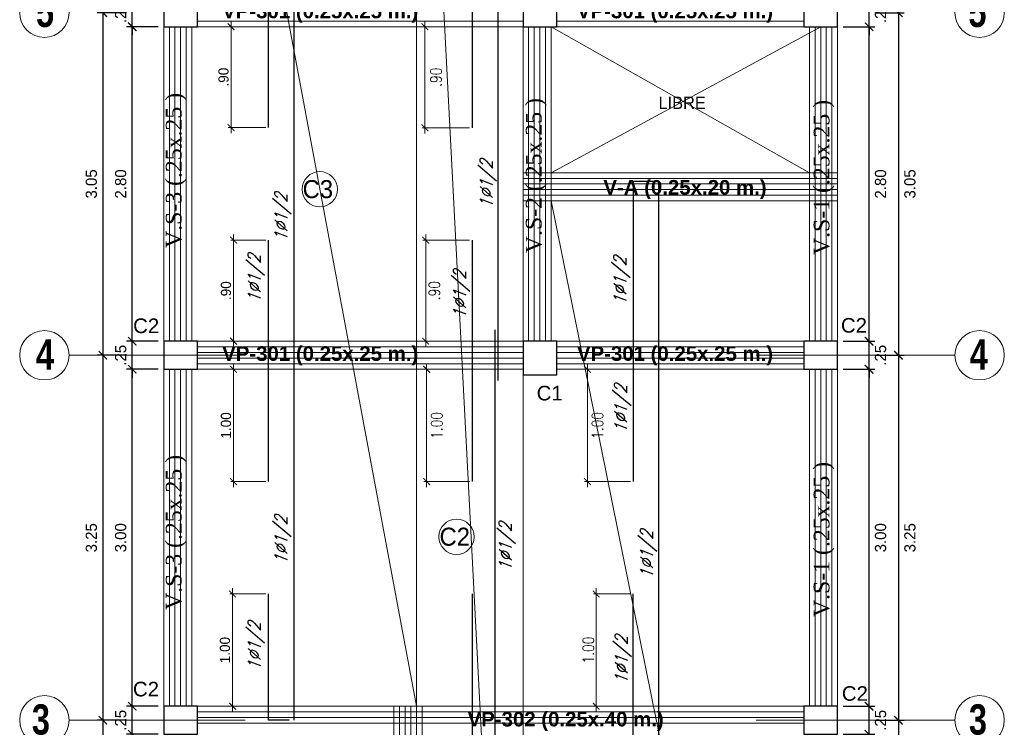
# Model space of a CAD drawing. Header units: metres. Extents: x -11 to 490, y -19 to 215.
# Tile 59 of 73: x 112.16 to 120.93, y 6.66 to 12.96. Entities that reach past the tile are written whole.
import ezdxf
from ezdxf.enums import TextEntityAlignment as Align

# ---------------------------------------------------------------- set-up
doc = ezdxf.new("R2010")
doc.units = ezdxf.units.M
for name, color, linetype, lineweight in [('COLUMNAS', 5, 'Continuous', 80), ('COTAS', 9, 'Continuous', 13), ('EJES', 251, 'Continuous', 20), ('LAYER2', 1, 'Continuous', 20)]:
    doc.layers.add(name, color=color, linetype=linetype, lineweight=lineweight)
doc.layers.add('FIERRO', color=5, linetype='Continuous')
doc.layers.add('VIGAS', color=2, linetype='Continuous')
doc.layers.add('PLUMA 0.8', color=7, linetype='Continuous', lineweight=80, true_color=0x2e2e2e)
doc.layers.add('VIGAS DE CIMENTACION', color=6, linetype='Continuous', lineweight=30, true_color=0xff00ff)
doc.styles.add('ARIAL', font='arial.ttf', dxfattribs={"width": 0.95})
doc.styles.add('ARIALNEG', font='arialbd.ttf')
doc.styles.add('DUTCHBI', font='dutchbi.ttf')
doc.styles.add('joe1', font='impact.ttf')
doc.styles.add('STYLE5', font='romans.shx', dxfattribs={"width": 0.8})
doc.styles.add('TEXTOCENT', font='GOTHIC.TTF')
doc.styles.add('ZOILA', font='arial.ttf', dxfattribs={"oblique": 0.01})
doc.dimstyles.new('PLANTA50', dxfattribs={"dimscale": 0.5, "dimtxt": 0.2, "dimasz": 0.15, "dimexe": 0.1, "dimexo": 0.1, "dimgap": 0.1, "dimtad": 2, "dimzin": 7, "dimdsep": 46, "dimtxsty": 'TEXTOCENT', "dimblk": 'ARCHTICK', "dimcen": 0.2, "dimdle": 0.1, "dimclrd": 8, "dimclre": 8, "dimclrt": 256, "dimaunit": 1, "dimadec": 0, "dimazin": 0, "dimtfac": 1, "dimtix": 1, "dimtmove": 2, "dimatfit": 3, "dimldrblk": 'ARCHTICK', "dimfxl": 1, "dimtolj": 1, "dimtzin": 0, "dimarcsym": 0})

# ---------------------------------------------------------------- blocks, each defined once
blk = doc.blocks.new('_ARCHTICK')
at = {"color": 0, "linetype": 'ByBlock', "const_width": 0.15}
blk.add_lwpolyline([(-0.5, -0.5), (0.5, 0.5)], dxfattribs=at)
blk = doc.blocks.new('*D513')
at = {"layer": 'COTAS', "color": 8, "lineweight": -2, "transparency": 16777216}
for p, q in [((119.4942, 9.8453), (119.775, 9.8453)), ((119.725, 6.7953), (119.725, 9.8953)), ((119.4942, 6.8453), (119.775, 6.8453))]:
    blk.add_line(p, q, dxfattribs=at)
at = {"layer": 'Defpoints', "color": 0, "lineweight": 5, "transparency": 16777216}
for p in [(119.4442, 9.8453), (119.725, 9.8453), (119.4442, 6.8453)]:
    blk.add_point(p, dxfattribs=at)
at = {"layer": 'COTAS', "color": 8, "lineweight": -2, "transparency": 16777216, "xscale": 0.075, "yscale": 0.075, "zscale": 0.075}
for p, rotation in [((119.725, 9.8453), 90), ((119.725, 6.8453), 270)]:
    blk.add_blockref('_ARCHTICK', p, dxfattribs=dict(at, rotation=rotation))
at = {"layer": 'COTAS', "transparency": 16777216, "insert": (119.8275, 8.3453), "char_height": 0.1, "attachment_point": 5, "rotation": 90, "style": 'TEXTOCENT'}
blk.add_mtext('\\A1;3.00', dxfattribs=at)
blk = doc.blocks.new('*D514')
at = {"layer": 'COTAS', "color": 8, "lineweight": -2, "transparency": 16777216}
for p, q in [((119.4942, 10.0953), (119.775, 10.0953)), ((119.725, 10.0953), (119.725, 10.1703)), ((119.725, 9.8453), (119.725, 10.0953)), ((119.4942, 9.8453), (119.775, 9.8453)), ((119.725, 9.8453), (119.725, 9.7703))]:
    blk.add_line(p, q, dxfattribs=at)
at = {"layer": 'Defpoints', "color": 0, "lineweight": 5, "transparency": 16777216}
for p in [(119.4442, 10.0953), (119.725, 10.0953), (119.4442, 9.8453)]:
    blk.add_point(p, dxfattribs=at)
at = {"layer": 'COTAS', "color": 8, "lineweight": -2, "transparency": 16777216, "xscale": 0.075, "yscale": 0.075, "zscale": 0.075}
for p, rotation in [((119.725, 10.0953), 270), ((119.725, 9.8453), 90)]:
    blk.add_blockref('_ARCHTICK', p, dxfattribs=dict(at, rotation=rotation))
at = {"layer": 'COTAS', "transparency": 16777216, "insert": (119.8275, 9.9703), "char_height": 0.1, "attachment_point": 5, "rotation": 90, "style": 'TEXTOCENT'}
blk.add_mtext('\\A1;.25', dxfattribs=at)
blk = doc.blocks.new('*D515')
at = {"layer": 'COTAS', "color": 8, "lineweight": -2, "transparency": 16777216}
for p, q in [((119.4942, 12.8953), (119.775, 12.8953)), ((119.725, 10.0453), (119.725, 12.9453)), ((119.4942, 10.0953), (119.775, 10.0953))]:
    blk.add_line(p, q, dxfattribs=at)
at = {"layer": 'Defpoints', "color": 0, "lineweight": 5, "transparency": 16777216}
for p in [(119.4442, 12.8953), (119.725, 12.8953), (119.4442, 10.0953)]:
    blk.add_point(p, dxfattribs=at)
at = {"layer": 'COTAS', "color": 8, "lineweight": -2, "transparency": 16777216, "xscale": 0.075, "yscale": 0.075, "zscale": 0.075}
for p, rotation in [((119.725, 12.8953), 90), ((119.725, 10.0953), 270)]:
    blk.add_blockref('_ARCHTICK', p, dxfattribs=dict(at, rotation=rotation))
at = {"layer": 'COTAS', "transparency": 16777216, "insert": (119.8275, 11.4953), "char_height": 0.1, "attachment_point": 5, "rotation": 90, "style": 'TEXTOCENT'}
blk.add_mtext('\\A1;2.80', dxfattribs=at)
blk = doc.blocks.new('*D516')
at = {"layer": 'COTAS', "color": 8, "lineweight": -2, "transparency": 16777216}
for p, q in [((119.725, 13.1453), (119.725, 13.2203)), ((119.4942, 13.1453), (119.775, 13.1453)), ((119.725, 12.8953), (119.725, 13.1453)), ((119.4942, 12.8953), (119.775, 12.8953)), ((119.725, 12.8953), (119.725, 12.8203))]:
    blk.add_line(p, q, dxfattribs=at)
at = {"layer": 'Defpoints', "color": 0, "lineweight": 5, "transparency": 16777216}
for p in [(119.4442, 13.1453), (119.725, 13.1453), (119.4442, 12.8953)]:
    blk.add_point(p, dxfattribs=at)
at = {"layer": 'COTAS', "color": 8, "lineweight": -2, "transparency": 16777216, "xscale": 0.075, "yscale": 0.075, "zscale": 0.075}
for p, rotation in [((119.725, 13.1453), 270), ((119.725, 12.8953), 90)]:
    blk.add_blockref('_ARCHTICK', p, dxfattribs=dict(at, rotation=rotation))
at = {"layer": 'COTAS', "transparency": 16777216, "insert": (119.8275, 13.0203), "char_height": 0.1, "attachment_point": 5, "rotation": 90, "style": 'TEXTOCENT'}
blk.add_mtext('\\A1;.25', dxfattribs=at)
blk = doc.blocks.new('*D522')
at = {"layer": 'COTAS', "color": 8, "lineweight": -2, "transparency": 16777216}
for p, q in [((119.9864, 6.7703), (119.9864, 3.8703)), ((119.775, 6.7203), (120.0364, 6.7203)), ((119.775, 3.9203), (120.0364, 3.9203))]:
    blk.add_line(p, q, dxfattribs=at)
at = {"layer": 'Defpoints', "color": 0, "lineweight": 5, "transparency": 16777216}
for p in [(119.725, 6.7203), (119.725, 3.9203), (119.9864, 3.9203)]:
    blk.add_point(p, dxfattribs=at)
at = {"layer": 'COTAS', "color": 8, "lineweight": -2, "transparency": 16777216, "xscale": 0.075, "yscale": 0.075, "zscale": 0.075}
for p, rotation in [((119.9864, 6.7203), 90), ((119.9864, 3.9203), 270)]:
    blk.add_blockref('_ARCHTICK', p, dxfattribs=dict(at, rotation=rotation))
at = {"layer": 'COTAS', "transparency": 16777216, "insert": (120.0889, 5.3203), "char_height": 0.1, "attachment_point": 5, "rotation": 90, "style": 'TEXTOCENT'}
blk.add_mtext('\\A1;2.80', dxfattribs=at)
blk = doc.blocks.new('*D523')
at = {"layer": 'COTAS', "color": 8, "lineweight": -2, "transparency": 16777216}
for p, q in [((119.9864, 13.0703), (119.9864, 9.9203)), ((119.775, 13.0203), (120.0364, 13.0203)), ((119.775, 9.9703), (120.0364, 9.9703))]:
    blk.add_line(p, q, dxfattribs=at)
at = {"layer": 'Defpoints', "color": 0, "lineweight": 5, "transparency": 16777216}
for p in [(119.725, 13.0203), (119.725, 9.9703), (119.9864, 9.9703)]:
    blk.add_point(p, dxfattribs=at)
at = {"layer": 'COTAS', "color": 8, "lineweight": -2, "transparency": 16777216, "xscale": 0.075, "yscale": 0.075, "zscale": 0.075}
for p, rotation in [((119.9864, 13.0203), 90), ((119.9864, 9.9703), 270)]:
    blk.add_blockref('_ARCHTICK', p, dxfattribs=dict(at, rotation=rotation))
at = {"layer": 'COTAS', "transparency": 16777216, "insert": (120.0889, 11.4953), "char_height": 0.1, "attachment_point": 5, "rotation": 90, "style": 'TEXTOCENT'}
blk.add_mtext('\\A1;3.05', dxfattribs=at)
blk = doc.blocks.new('*D527')
at = {"layer": 'COTAS', "color": 8, "lineweight": -2, "transparency": 16777216}
for p, q in [((119.4942, 6.8453), (119.775, 6.8453)), ((119.725, 6.8453), (119.725, 6.9203)), ((119.725, 6.5953), (119.725, 6.8453)), ((119.4942, 6.5953), (119.775, 6.5953)), ((119.725, 6.5953), (119.725, 6.5203))]:
    blk.add_line(p, q, dxfattribs=at)
at = {"layer": 'Defpoints', "color": 0, "lineweight": 5, "transparency": 16777216}
for p in [(119.4442, 6.8453), (119.725, 6.8453), (119.4442, 6.5953)]:
    blk.add_point(p, dxfattribs=at)
at = {"layer": 'COTAS', "color": 8, "lineweight": -2, "transparency": 16777216, "xscale": 0.075, "yscale": 0.075, "zscale": 0.075}
for p, rotation in [((119.725, 6.8453), 270), ((119.725, 6.5953), 90)]:
    blk.add_blockref('_ARCHTICK', p, dxfattribs=dict(at, rotation=rotation))
at = {"layer": 'COTAS', "transparency": 16777216, "insert": (119.8275, 6.7203), "char_height": 0.1, "attachment_point": 5, "rotation": 90, "style": 'TEXTOCENT'}
blk.add_mtext('\\A1;.25', dxfattribs=at)
blk = doc.blocks.new('*D533')
at = {"layer": 'COTAS', "color": 8, "lineweight": -2, "transparency": 16777216}
for p, q in [((113.3942, 9.8453), (113.1135, 9.8453)), ((113.1635, 6.7953), (113.1635, 9.8953)), ((113.3942, 6.8453), (113.1135, 6.8453))]:
    blk.add_line(p, q, dxfattribs=at)
at = {"layer": 'Defpoints', "color": 0, "lineweight": 5, "transparency": 16777216}
for p in [(113.1635, 9.8453), (113.4442, 9.8453), (113.4442, 6.8453)]:
    blk.add_point(p, dxfattribs=at)
at = {"layer": 'COTAS', "color": 8, "lineweight": -2, "transparency": 16777216, "xscale": 0.075, "yscale": 0.075, "zscale": 0.075}
for p, rotation in [((113.1635, 9.8453), 90), ((113.1635, 6.8453), 270)]:
    blk.add_blockref('_ARCHTICK', p, dxfattribs=dict(at, rotation=rotation))
at = {"layer": 'COTAS', "transparency": 16777216, "insert": (113.0609, 8.3453), "char_height": 0.1, "attachment_point": 5, "rotation": 90, "style": 'TEXTOCENT'}
blk.add_mtext('\\A1;3.00', dxfattribs=at)
blk = doc.blocks.new('*D534')
at = {"layer": 'COTAS', "color": 8, "lineweight": -2, "transparency": 16777216}
for p, q in [((113.3942, 10.0953), (113.1135, 10.0953)), ((113.1635, 10.0953), (113.1635, 10.1703)), ((113.1635, 9.8453), (113.1635, 10.0953)), ((113.3942, 9.8453), (113.1135, 9.8453)), ((113.1635, 9.8453), (113.1635, 9.7703))]:
    blk.add_line(p, q, dxfattribs=at)
at = {"layer": 'Defpoints', "color": 0, "lineweight": 5, "transparency": 16777216}
for p in [(113.1635, 10.0953), (113.4442, 10.0953), (113.4442, 9.8453)]:
    blk.add_point(p, dxfattribs=at)
at = {"layer": 'COTAS', "color": 8, "lineweight": -2, "transparency": 16777216, "xscale": 0.075, "yscale": 0.075, "zscale": 0.075}
for p, rotation in [((113.1635, 10.0953), 270), ((113.1635, 9.8453), 90)]:
    blk.add_blockref('_ARCHTICK', p, dxfattribs=dict(at, rotation=rotation))
at = {"layer": 'COTAS', "transparency": 16777216, "insert": (113.0609, 9.9703), "char_height": 0.1, "attachment_point": 5, "rotation": 90, "style": 'TEXTOCENT'}
blk.add_mtext('\\A1;.25', dxfattribs=at)
blk = doc.blocks.new('*D535')
at = {"layer": 'COTAS', "color": 8, "lineweight": -2, "transparency": 16777216}
for p, q in [((113.3942, 12.8953), (113.1135, 12.8953)), ((113.1635, 10.0453), (113.1635, 12.9453)), ((113.3942, 10.0953), (113.1135, 10.0953))]:
    blk.add_line(p, q, dxfattribs=at)
at = {"layer": 'Defpoints', "color": 0, "lineweight": 5, "transparency": 16777216}
for p in [(113.1635, 12.8953), (113.4442, 12.8953), (113.4442, 10.0953)]:
    blk.add_point(p, dxfattribs=at)
at = {"layer": 'COTAS', "color": 8, "lineweight": -2, "transparency": 16777216, "xscale": 0.075, "yscale": 0.075, "zscale": 0.075}
for p, rotation in [((113.1635, 12.8953), 90), ((113.1635, 10.0953), 270)]:
    blk.add_blockref('_ARCHTICK', p, dxfattribs=dict(at, rotation=rotation))
at = {"layer": 'COTAS', "transparency": 16777216, "insert": (113.0609, 11.4953), "char_height": 0.1, "attachment_point": 5, "rotation": 90, "style": 'TEXTOCENT'}
blk.add_mtext('\\A1;2.80', dxfattribs=at)
blk = doc.blocks.new('*D536')
at = {"layer": 'COTAS', "color": 8, "lineweight": -2, "transparency": 16777216}
for p, q in [((113.1635, 13.1453), (113.1635, 13.2203)), ((113.3942, 13.1453), (113.1135, 13.1453)), ((113.1635, 12.8953), (113.1635, 13.1453)), ((113.3942, 12.8953), (113.1135, 12.8953)), ((113.1635, 12.8953), (113.1635, 12.8203))]:
    blk.add_line(p, q, dxfattribs=at)
at = {"layer": 'Defpoints', "color": 0, "lineweight": 5, "transparency": 16777216}
for p in [(113.1635, 13.1453), (113.4442, 13.1453), (113.4442, 12.8953)]:
    blk.add_point(p, dxfattribs=at)
at = {"layer": 'COTAS', "color": 8, "lineweight": -2, "transparency": 16777216, "xscale": 0.075, "yscale": 0.075, "zscale": 0.075}
for p, rotation in [((113.1635, 13.1453), 270), ((113.1635, 12.8953), 90)]:
    blk.add_blockref('_ARCHTICK', p, dxfattribs=dict(at, rotation=rotation))
at = {"layer": 'COTAS', "transparency": 16777216, "insert": (113.0609, 13.0203), "char_height": 0.1, "attachment_point": 5, "rotation": 90, "style": 'TEXTOCENT'}
blk.add_mtext('\\A1;.25', dxfattribs=at)
blk = doc.blocks.new('*D541')
at = {"layer": 'COTAS', "color": 8, "lineweight": -2, "transparency": 16777216}
for p, q in [((112.9021, 6.7703), (112.9021, 3.8703)), ((113.1135, 6.7203), (112.8521, 6.7203)), ((113.1135, 3.9203), (112.8521, 3.9203))]:
    blk.add_line(p, q, dxfattribs=at)
at = {"layer": 'Defpoints', "color": 0, "lineweight": 5, "transparency": 16777216}
for p in [(113.1635, 6.7203), (112.9021, 3.9203), (113.1635, 3.9203)]:
    blk.add_point(p, dxfattribs=at)
at = {"layer": 'COTAS', "color": 8, "lineweight": -2, "transparency": 16777216, "xscale": 0.075, "yscale": 0.075, "zscale": 0.075}
for p, rotation in [((112.9021, 6.7203), 90), ((112.9021, 3.9203), 270)]:
    blk.add_blockref('_ARCHTICK', p, dxfattribs=dict(at, rotation=rotation))
at = {"layer": 'COTAS', "transparency": 16777216, "insert": (112.7996, 5.3203), "char_height": 0.1, "attachment_point": 5, "rotation": 90, "style": 'TEXTOCENT'}
blk.add_mtext('\\A1;2.80', dxfattribs=at)
blk = doc.blocks.new('*D542')
at = {"layer": 'COTAS', "color": 8, "lineweight": -2, "transparency": 16777216}
for p, q in [((112.9021, 13.0703), (112.9021, 9.9203)), ((113.1135, 13.0203), (112.8521, 13.0203)), ((113.1135, 9.9703), (112.8521, 9.9703))]:
    blk.add_line(p, q, dxfattribs=at)
at = {"layer": 'Defpoints', "color": 0, "lineweight": 5, "transparency": 16777216}
for p in [(113.1635, 13.0203), (112.9021, 9.9703), (113.1635, 9.9703)]:
    blk.add_point(p, dxfattribs=at)
at = {"layer": 'COTAS', "color": 8, "lineweight": -2, "transparency": 16777216, "xscale": 0.075, "yscale": 0.075, "zscale": 0.075}
for p, rotation in [((112.9021, 13.0203), 90), ((112.9021, 9.9703), 270)]:
    blk.add_blockref('_ARCHTICK', p, dxfattribs=dict(at, rotation=rotation))
at = {"layer": 'COTAS', "transparency": 16777216, "insert": (112.7996, 11.4953), "char_height": 0.1, "attachment_point": 5, "rotation": 90, "style": 'TEXTOCENT'}
blk.add_mtext('\\A1;3.05', dxfattribs=at)
blk = doc.blocks.new('*D546')
at = {"layer": 'COTAS', "color": 8, "lineweight": -2, "transparency": 16777216}
for p, q in [((113.3942, 6.8453), (113.1135, 6.8453)), ((113.1635, 6.8453), (113.1635, 6.9203)), ((113.1635, 6.5953), (113.1635, 6.8453)), ((113.3942, 6.5953), (113.1135, 6.5953)), ((113.1635, 6.5953), (113.1635, 6.5203))]:
    blk.add_line(p, q, dxfattribs=at)
at = {"layer": 'Defpoints', "color": 0, "lineweight": 5, "transparency": 16777216}
for p in [(113.1635, 6.8453), (113.4442, 6.8453), (113.4442, 6.5953)]:
    blk.add_point(p, dxfattribs=at)
at = {"layer": 'COTAS', "color": 8, "lineweight": -2, "transparency": 16777216, "xscale": 0.075, "yscale": 0.075, "zscale": 0.075}
for p, rotation in [((113.1635, 6.8453), 270), ((113.1635, 6.5953), 90)]:
    blk.add_blockref('_ARCHTICK', p, dxfattribs=dict(at, rotation=rotation))
at = {"layer": 'COTAS', "transparency": 16777216, "insert": (113.0609, 6.7203), "char_height": 0.1, "attachment_point": 5, "rotation": 90, "style": 'TEXTOCENT'}
blk.add_mtext('\\A1;.25', dxfattribs=at)
blk = doc.blocks.new('*D547')
at = {"layer": 'COTAS', "color": 8, "lineweight": -2, "transparency": 16777216}
for p, q in [((119.9864, 10.0203), (119.9864, 6.6703)), ((119.775, 9.9703), (120.0364, 9.9703)), ((119.775, 6.7203), (120.0364, 6.7203))]:
    blk.add_line(p, q, dxfattribs=at)
at = {"layer": 'Defpoints', "color": 0, "lineweight": 5, "transparency": 16777216}
for p in [(119.725, 9.9703), (119.725, 6.7203), (119.9864, 6.7203)]:
    blk.add_point(p, dxfattribs=at)
at = {"layer": 'COTAS', "color": 8, "lineweight": -2, "transparency": 16777216, "xscale": 0.075, "yscale": 0.075, "zscale": 0.075}
for p, rotation in [((119.9864, 9.9703), 90), ((119.9864, 6.7203), 270)]:
    blk.add_blockref('_ARCHTICK', p, dxfattribs=dict(at, rotation=rotation))
at = {"layer": 'COTAS', "transparency": 16777216, "insert": (120.0889, 8.3453), "char_height": 0.1, "attachment_point": 5, "rotation": 90, "style": 'TEXTOCENT'}
blk.add_mtext('\\A1;3.25', dxfattribs=at)
blk = doc.blocks.new('*D548')
at = {"layer": 'COTAS', "color": 8, "lineweight": -2, "transparency": 16777216}
for p, q in [((112.9021, 10.0203), (112.9021, 6.6703)), ((113.1135, 9.9703), (112.8521, 9.9703)), ((113.1135, 6.7203), (112.8521, 6.7203))]:
    blk.add_line(p, q, dxfattribs=at)
at = {"layer": 'Defpoints', "color": 0, "lineweight": 5, "transparency": 16777216}
for p in [(113.1635, 9.9703), (112.9021, 6.7203), (113.1635, 6.7203)]:
    blk.add_point(p, dxfattribs=at)
at = {"layer": 'COTAS', "color": 8, "lineweight": -2, "transparency": 16777216, "xscale": 0.075, "yscale": 0.075, "zscale": 0.075}
for p, rotation in [((112.9021, 9.9703), 90), ((112.9021, 6.7203), 270)]:
    blk.add_blockref('_ARCHTICK', p, dxfattribs=dict(at, rotation=rotation))
at = {"layer": 'COTAS', "transparency": 16777216, "insert": (112.7996, 8.3453), "char_height": 0.1, "attachment_point": 5, "rotation": 90, "style": 'TEXTOCENT'}
blk.add_mtext('\\A1;3.25', dxfattribs=at)
blk = doc.blocks.new('*D756')
at = {"layer": 'Defpoints', "color": 0, "lineweight": 5, "transparency": 16777216}
for p in [(117.6246, 7.8453), (117.295, 6.8453), (117.6246, 6.8453)]:
    blk.add_point(p, dxfattribs=at)
at = {"layer": 'FIERRO', "color": 152, "linetype": 'Continuous', "lineweight": 5, "transparency": 16777216}
for p, q in [((117.295, 7.8953), (117.295, 6.7953)), ((117.5996, 7.8453), (117.27, 7.8453)), ((117.5996, 6.8453), (117.27, 6.8453))]:
    blk.add_line(p, q, dxfattribs=at)
at = {"layer": 'FIERRO', "color": 152, "lineweight": 5, "transparency": 16777216, "xscale": 0.06, "yscale": 0.06, "zscale": 0.06}
for p, rotation in [((117.295, 7.8453), 90), ((117.295, 6.8453), 270)]:
    blk.add_blockref('_ARCHTICK', p, dxfattribs=dict(at, rotation=rotation))
at = {"layer": 'FIERRO', "color": 2, "transparency": 16777216, "insert": (117.225, 7.3453), "char_height": 0.1, "attachment_point": 5, "rotation": 90, "style": 'STYLE5'}
blk.add_mtext('\\A1;1.00', dxfattribs=at)
blk = doc.blocks.new('*D752')
at = {"layer": 'Defpoints', "color": 0, "lineweight": 5, "transparency": 16777216}
for p in [(117.2166, 9.8453), (117.7138, 9.8453), (117.6246, 8.8453)]:
    blk.add_point(p, dxfattribs=at)
at = {"layer": 'FIERRO', "color": 152, "linetype": 'Continuous', "lineweight": 5, "transparency": 16777216}
for p, q in [((117.6888, 9.8453), (117.1916, 9.8453)), ((117.2166, 8.7953), (117.2166, 9.8953)), ((117.5996, 8.8453), (117.1916, 8.8453))]:
    blk.add_line(p, q, dxfattribs=at)
at = {"layer": 'FIERRO', "color": 152, "lineweight": 5, "transparency": 16777216, "xscale": 0.06, "yscale": 0.06, "zscale": 0.06}
for p, rotation in [((117.2166, 9.8453), 90), ((117.2166, 8.8453), 270)]:
    blk.add_blockref('_ARCHTICK', p, dxfattribs=dict(at, rotation=rotation))
at = {"layer": 'FIERRO', "color": 2, "transparency": 16777216, "insert": (117.3067, 9.3453), "char_height": 0.1, "attachment_point": 5, "rotation": 90, "style": 'STYLE5'}
blk.add_mtext('\\A1;1.00', dxfattribs=at)
blk = doc.blocks.new('*D763')
at = {"layer": 'Defpoints', "color": 0, "lineweight": 5, "transparency": 16777216}
for p in [(116.2825, 12.8953), (115.7693, 11.9953), (116.1933, 11.9953)]:
    blk.add_point(p, dxfattribs=at)
at = {"layer": 'FIERRO', "color": 152, "linetype": 'Continuous', "lineweight": 5, "transparency": 16777216}
for p, q in [((116.2575, 12.8953), (115.7443, 12.8953)), ((115.7693, 12.9453), (115.7693, 11.9453)), ((116.1683, 11.9953), (115.7443, 11.9953))]:
    blk.add_line(p, q, dxfattribs=at)
at = {"layer": 'FIERRO', "color": 152, "lineweight": 5, "transparency": 16777216, "xscale": 0.06, "yscale": 0.06, "zscale": 0.06}
for p, rotation in [((115.7693, 12.8953), 90), ((115.7693, 11.9953), 270)]:
    blk.add_blockref('_ARCHTICK', p, dxfattribs=dict(at, rotation=rotation))
at = {"layer": 'FIERRO', "color": 2, "transparency": 16777216, "insert": (115.8682, 12.4453), "char_height": 0.1, "attachment_point": 5, "rotation": 90, "style": 'STYLE5'}
blk.add_mtext('\\A1;.90', dxfattribs=at)
blk = doc.blocks.new('*D764')
at = {"layer": 'Defpoints', "color": 0, "lineweight": 5, "transparency": 16777216}
for p in [(116.1933, 10.9953), (115.7766, 10.0953), (116.2825, 10.0953)]:
    blk.add_point(p, dxfattribs=at)
at = {"layer": 'FIERRO', "color": 152, "linetype": 'Continuous', "lineweight": 5, "transparency": 16777216}
for p, q in [((116.1683, 10.9953), (115.7516, 10.9953)), ((115.7766, 11.0453), (115.7766, 10.0453)), ((116.2575, 10.0953), (115.7516, 10.0953))]:
    blk.add_line(p, q, dxfattribs=at)
at = {"layer": 'FIERRO', "color": 152, "lineweight": 5, "transparency": 16777216, "xscale": 0.06, "yscale": 0.06, "zscale": 0.06}
for p, rotation in [((115.7766, 10.9953), 90), ((115.7766, 10.0953), 270)]:
    blk.add_blockref('_ARCHTICK', p, dxfattribs=dict(at, rotation=rotation))
at = {"layer": 'FIERRO', "color": 2, "transparency": 16777216, "insert": (115.8541, 10.5453), "char_height": 0.1, "attachment_point": 5, "rotation": 90, "style": 'STYLE5'}
blk.add_mtext('\\A1;.90', dxfattribs=at)
blk = doc.blocks.new('*D765')
at = {"layer": 'Defpoints', "color": 0, "lineweight": 5, "transparency": 16777216}
for p in [(115.7853, 9.8453), (116.2825, 9.8453), (116.1933, 8.8453)]:
    blk.add_point(p, dxfattribs=at)
at = {"layer": 'FIERRO', "color": 152, "linetype": 'Continuous', "lineweight": 5, "transparency": 16777216}
for p, q in [((116.2575, 9.8453), (115.7603, 9.8453)), ((115.7853, 8.7953), (115.7853, 9.8953)), ((116.1683, 8.8453), (115.7603, 8.8453))]:
    blk.add_line(p, q, dxfattribs=at)
at = {"layer": 'FIERRO', "color": 152, "lineweight": 5, "transparency": 16777216, "xscale": 0.06, "yscale": 0.06, "zscale": 0.06}
for p, rotation in [((115.7853, 9.8453), 90), ((115.7853, 8.8453), 270)]:
    blk.add_blockref('_ARCHTICK', p, dxfattribs=dict(at, rotation=rotation))
at = {"layer": 'FIERRO', "color": 2, "transparency": 16777216, "insert": (115.8754, 9.3453), "char_height": 0.1, "attachment_point": 5, "rotation": 90, "style": 'STYLE5'}
blk.add_mtext('\\A1;1.00', dxfattribs=at)
blk = doc.blocks.new('*D768')
at = {"layer": 'COTAS', "color": 152, "linetype": 'Continuous', "lineweight": 5, "transparency": 16777216}
for p, q in [((114.3534, 12.8953), (114.0189, 12.8953)), ((114.0439, 11.9479), (114.0439, 12.9453)), ((114.3534, 11.9979), (114.0189, 11.9979))]:
    blk.add_line(p, q, dxfattribs=at)
at = {"layer": 'Defpoints', "color": 0, "linetype": 'Continuous', "lineweight": 5, "transparency": 16777216}
for p in [(114.0439, 12.8953), (114.3784, 12.8953), (114.3784, 11.9979)]:
    blk.add_point(p, dxfattribs=at)
at = {"layer": 'COTAS', "color": 152, "linetype": 'Continuous', "lineweight": 5, "transparency": 16777216, "xscale": 0.06, "yscale": 0.06, "zscale": 0.06}
for p, rotation in [((114.0439, 12.8953), 90), ((114.0439, 11.9979), 270)]:
    blk.add_blockref('_ARCHTICK', p, dxfattribs=dict(at, rotation=rotation))
at = {"layer": 'COTAS', "color": 2, "linetype": 'Continuous', "lineweight": 5, "transparency": 16777216, "insert": (113.9766, 12.4466), "char_height": 0.09, "attachment_point": 5, "rotation": 90, "style": 'TEXTOCENT'}
blk.add_mtext('\\A1;.90', dxfattribs=at)
blk = doc.blocks.new('*D771')
at = {"layer": 'COTAS', "color": 152, "linetype": 'Continuous', "lineweight": 5, "transparency": 16777216}
for p, q in [((114.3534, 9.8453), (114.0406, 9.8453)), ((114.0656, 8.7953), (114.0656, 9.8953)), ((114.3534, 8.8453), (114.0406, 8.8453))]:
    blk.add_line(p, q, dxfattribs=at)
at = {"layer": 'Defpoints', "color": 0, "linetype": 'Continuous', "lineweight": 5, "transparency": 16777216}
for p in [(114.0656, 9.8453), (114.3784, 9.8453), (114.3784, 8.8453)]:
    blk.add_point(p, dxfattribs=at)
at = {"layer": 'COTAS', "color": 152, "linetype": 'Continuous', "lineweight": 5, "transparency": 16777216, "xscale": 0.06, "yscale": 0.06, "zscale": 0.06}
for p, rotation in [((114.0656, 9.8453), 90), ((114.0656, 8.8453), 270)]:
    blk.add_blockref('_ARCHTICK', p, dxfattribs=dict(at, rotation=rotation))
at = {"layer": 'COTAS', "color": 2, "linetype": 'Continuous', "lineweight": 5, "transparency": 16777216, "insert": (113.9984, 9.3453), "char_height": 0.09, "attachment_point": 5, "rotation": 90, "style": 'TEXTOCENT'}
blk.add_mtext('\\A1;1.00', dxfattribs=at)
blk = doc.blocks.new('*D772')
at = {"layer": 'COTAS', "color": 152, "linetype": 'Continuous', "lineweight": 5, "transparency": 16777216}
for p, q in [((114.3534, 10.9953), (114.0406, 10.9953)), ((114.0656, 11.0453), (114.0656, 10.0453)), ((114.3534, 10.0953), (114.0406, 10.0953))]:
    blk.add_line(p, q, dxfattribs=at)
at = {"layer": 'Defpoints', "color": 0, "linetype": 'Continuous', "lineweight": 5, "transparency": 16777216}
for p in [(114.3784, 10.9953), (114.0656, 10.0953), (114.3784, 10.0953)]:
    blk.add_point(p, dxfattribs=at)
at = {"layer": 'COTAS', "color": 152, "linetype": 'Continuous', "lineweight": 5, "transparency": 16777216, "xscale": 0.06, "yscale": 0.06, "zscale": 0.06}
for p, rotation in [((114.0656, 10.9953), 90), ((114.0656, 10.0953), 270)]:
    blk.add_blockref('_ARCHTICK', p, dxfattribs=dict(at, rotation=rotation))
at = {"layer": 'COTAS', "color": 2, "linetype": 'Continuous', "lineweight": 5, "transparency": 16777216, "insert": (113.9984, 10.5453), "char_height": 0.09, "attachment_point": 5, "rotation": 90, "style": 'TEXTOCENT'}
blk.add_mtext('\\A1;.90', dxfattribs=at)
blk = doc.blocks.new('*D773')
at = {"layer": 'COTAS', "color": 152, "linetype": 'Continuous', "lineweight": 5, "transparency": 16777216}
for p, q in [((114.0568, 7.8953), (114.0568, 6.7953)), ((114.3534, 7.8453), (114.0318, 7.8453)), ((114.3534, 6.8453), (114.0318, 6.8453))]:
    blk.add_line(p, q, dxfattribs=at)
at = {"layer": 'Defpoints', "color": 0, "linetype": 'Continuous', "lineweight": 5, "transparency": 16777216}
for p in [(114.3784, 7.8453), (114.0568, 6.8453), (114.3784, 6.8453)]:
    blk.add_point(p, dxfattribs=at)
at = {"layer": 'COTAS', "color": 152, "linetype": 'Continuous', "lineweight": 5, "transparency": 16777216, "xscale": 0.06, "yscale": 0.06, "zscale": 0.06}
for p, rotation in [((114.0568, 7.8453), 90), ((114.0568, 6.8453), 270)]:
    blk.add_blockref('_ARCHTICK', p, dxfattribs=dict(at, rotation=rotation))
at = {"layer": 'COTAS', "color": 2, "linetype": 'Continuous', "lineweight": 5, "transparency": 16777216, "insert": (113.9895, 7.3453), "char_height": 0.09, "attachment_point": 5, "rotation": 90, "style": 'TEXTOCENT'}
blk.add_mtext('\\A1;1.00', dxfattribs=at)

msp = doc.modelspace()

# ---------------------------------------------------------------- linework, layer by layer
at = {"layer": 'COLUMNAS', "color": 160, "linetype": 'Continuous', "lineweight": 30}
for points in [[(116.9436, 13.1953), (116.6436, 13.1953), (116.6436, 12.8953), (116.9436, 12.8953)], [(113.7442, 13.1453), (113.4442, 13.1453), (113.4442, 12.8953), (113.7442, 12.8953)], [(119.4442, 13.1453), (119.1442, 13.1453), (119.1442, 12.8953), (119.4442, 12.8953)], [(113.7442, 10.0953), (113.4442, 10.0953), (113.4442, 9.8453), (113.7442, 9.8453)], [(116.9436, 10.0953), (116.6436, 10.0953), (116.6436, 9.7953), (116.9436, 9.7953)], [(119.4442, 10.0953), (119.1442, 10.0953), (119.1442, 9.8453), (119.4442, 9.8453)], [(113.7442, 6.8453), (113.4442, 6.8453), (113.4442, 6.5953), (113.7442, 6.5953)], [(119.4442, 6.8453), (119.1442, 6.8453), (119.1442, 6.5953), (119.4442, 6.5953)]]:
    msp.add_lwpolyline(points, close=True, dxfattribs=at)
at = {"layer": 'EJES', "color": 152, "linetype": 'Continuous', "lineweight": 5}
for p, q in [((114.1692, 9.9703), (112.6015, 9.9703)), ((118.7192, 9.9703), (120.4891, 9.9703)), ((114.1692, 6.7203), (112.6015, 6.7203)), ((118.7192, 6.7203), (120.4891, 6.7203))]:
    msp.add_line(p, q, dxfattribs=at)
for centre in [(112.3815, 13.0203), (120.7091, 13.0203), (112.3815, 9.9703), (120.7091, 9.9703), (112.3815, 6.7203), (120.7091, 6.7203)]:
    msp.add_circle(centre, 0.22, dxfattribs=at)
at = {"layer": 'FIERRO', "color": 181}
for p, q in [((116.4181, 17.6782), (116.4181, 9.7453)), ((114.3784, 11.9979), (114.3784, 15.8953)), ((116.1933, 11.9953), (116.1933, 15.8953)), ((114.6033, 15.1953), (114.6033, 6.7203)), ((117.8494, 11.5168), (117.8494, -0.078)), ((116.1933, 8.8453), (116.1933, 10.9953)), ((116.3912, 10.1953), (116.3912, 0.4714)), ((116.1933, 5.7453), (116.1933, 7.8453)), ((117.6246, 5.7453), (117.6246, 7.8453))]:
    msp.add_line(p, q, dxfattribs=at)
for points in [[(117.8063, 11.5168), (117.6246, 11.5168), (117.6246, 8.8453)], [(114.3784, 8.8453), (114.3784, 10.9953)], [(114.5602, 6.7203), (114.3784, 6.7203), (114.3784, 7.8453)]]:
    msp.add_lwpolyline(points, dxfattribs=at)
at = {"layer": 'VIGAS', "color": 11, "linetype": 'Continuous', "lineweight": 5}
for p, q in [((115.694, 6.8453), (115.694, 17.7953)), ((116.6436, 0.6453), (116.6436, 9.8453))]:
    msp.add_line(p, q, dxfattribs=at)
at = {"layer": 'VIGAS', "color": 40, "linetype": 'Continuous', "lineweight": 5}
for p, q in [((116.5942, 0.3453), (115.694, 17.7953)), ((115.694, 6.8453), (113.6942, 17.5453)), ((119.1942, -0.0047), (116.8936, 11.3453))]:
    msp.add_line(p, q, dxfattribs=at)
at = {"layer": 'VIGAS', "color": 253, "linetype": 'Continuous', "lineweight": 9}
for p, q in [((113.4442, 10.0953), (113.4442, 12.8953)), ((113.7442, 12.8953), (116.6436, 12.8953)), ((116.6436, 10.0953), (116.6436, 12.8953)), ((116.8936, 12.8953), (119.1442, 12.8953)), ((119.4442, 10.0953), (119.4442, 12.8953)), ((116.6436, 11.5953), (119.4442, 11.5953)), ((116.6436, 11.3453), (119.4442, 11.3453)), ((116.6436, 10.0953), (113.7442, 10.0953)), ((116.8936, 10.0953), (119.1436, 10.0953)), ((113.4442, 9.8453), (113.4442, 6.8453)), ((116.6436, 9.8453), (113.7442, 9.8453)), ((116.9436, 9.8453), (119.1436, 9.8453)), ((119.4442, 9.8453), (119.4442, 6.8453)), ((113.7442, 6.8453), (119.1442, 6.8453)), ((115.494, 0.3453), (115.494, 6.8453)), ((115.744, 0.3453), (115.744, 6.8453))]:
    msp.add_line(p, q, dxfattribs=at)
at = {"layer": 'VIGAS', "color": 1, "linetype": 'Continuous', "lineweight": 5}
for p, q in [((113.4942, 10.0953), (113.4942, 12.8953)), ((113.5442, 10.0953), (113.5442, 12.8953)), ((113.7442, 12.9453), (116.6436, 12.9453)), ((116.6936, 10.0953), (116.6936, 12.8953)), ((116.7436, 10.0953), (116.7436, 12.8953)), ((116.9436, 12.9453), (119.1442, 12.9453)), ((119.3442, 10.0953), (119.3442, 12.8953)), ((119.3942, 10.0953), (119.3942, 12.8953)), ((116.6436, 11.5453), (119.4442, 11.5453)), ((116.6436, 11.4953), (119.4442, 11.4953)), ((116.6436, 11.4453), (119.4442, 11.4453)), ((116.6436, 11.3953), (119.4442, 11.3953)), ((116.6436, 10.0453), (113.7442, 10.0453)), ((116.6436, 9.9953), (113.7442, 9.9953)), ((116.9436, 10.0453), (119.1436, 10.0453)), ((116.9436, 9.9953), (119.1436, 9.9953)), ((116.6436, 9.9453), (113.7442, 9.9453)), ((116.9436, 9.9453), (119.1436, 9.9453)), ((113.4942, 9.8453), (113.4942, 6.8453)), ((113.5442, 9.8453), (113.5442, 6.8453)), ((116.6436, 9.8953), (113.7442, 9.8953)), ((116.9436, 9.8953), (119.1436, 9.8953)), ((119.3442, 9.8453), (119.3442, 6.8453)), ((119.3942, 9.8453), (119.3942, 6.8453)), ((115.544, 0.3453), (115.544, 6.8453)), ((115.594, 0.3453), (115.594, 6.8453)), ((115.644, 0.3453), (115.644, 6.8453)), ((115.694, 0.3453), (115.694, 6.8453)), ((113.7442, 6.7953), (119.1442, 6.7953)), ((113.7442, 6.7453), (119.1442, 6.7453)), ((113.7442, 6.6953), (119.1442, 6.6953))]:
    msp.add_line(p, q, dxfattribs=at)
for points in [[(113.5942, 10.0953), (113.5942, 12.8953)], [(113.6442, 10.0953), (113.6442, 12.8953)], [(116.7936, 10.0953), (116.7936, 12.8953)], [(116.8436, 10.0953), (116.8436, 12.8953)], [(119.2442, 12.8953), (119.2442, 10.0953)], [(119.2942, 12.8953), (119.2942, 10.0953)], [(113.5942, 9.8453), (113.5942, 6.8435)], [(113.6442, 9.8453), (113.6442, 6.8441)], [(119.2442, 6.8453), (119.2442, 9.8453)], [(119.2942, 6.8453), (119.2942, 9.8453)]]:
    msp.add_lwpolyline(points, dxfattribs=at)
at = {"layer": 'VIGAS', "color": 253, "linetype": 'Continuous', "lineweight": 9}
for points in [[(113.6942, 10.0953), (113.6942, 12.8953)], [(116.8936, 10.0953), (116.8936, 12.8953)], [(119.1942, 12.8953), (119.1942, 10.0953)], [(113.6942, 9.8453), (113.6942, 6.8447)], [(119.1942, 6.8453), (119.1942, 9.8453)]]:
    msp.add_lwpolyline(points, dxfattribs=at)
at = {"layer": 'VIGAS', "color": 3, "linetype": 'Continuous', "lineweight": 5}
for centre in [(114.8337, 11.4483), (116.0511, 8.3538)]:
    msp.add_circle(centre, 0.1568, dxfattribs=at)
at = {"layer": 'VIGAS DE CIMENTACION', "color": 1, "linetype": 'Continuous', "lineweight": 5}
for p, q in [((116.8936, 12.8953), (119.1942, 11.5953)), ((119.2942, 12.8953), (116.8936, 11.5953))]:
    msp.add_line(p, q, dxfattribs=at)

# ---------------------------------------------------------------- texts
at = {"layer": 'EJES', "color": 132, "linetype": 'Continuous', "lineweight": 5, "style": 'joe1'}
for s, p in [('5', (112.3068, 12.8932)), ('5', (120.6095, 12.8932)), ('4', (112.3068, 9.8432)), ('4', (120.6221, 9.8432)), ('3', (112.27, 6.5932)), ('3', (120.6138, 6.5932))]:
    msp.add_text(s, height=0.2695, rotation=0.00071, dxfattribs=at).set_placement(p)
at = {"layer": 'EJES', "color": 7, "style": 'ARIALNEG'}
for s, p in [('VP-301 (0.25x.25 m.)', (114.8375, 13.0353)), ('VP-301 (0.25x.25 m.)', (117.9968, 13.0353)), ('V-A (0.25x.20 m.)', (118.0857, 11.4653)), ('VP-301 (0.25x.25 m.)', (114.8375, 9.9853)), ('VP-301 (0.25x.25 m.)', (117.9968, 9.9853)), ('VP-302 (0.25x.40 m.)', (117.023, 6.7302))]:
    msp.add_text(s, height=0.13, rotation=0.00071, dxfattribs=at).set_placement(p, align=Align.MIDDLE_CENTER)
at = {"layer": 'EJES', "color": 7, "style": 'ARIAL', "width": 0.95}
msp.add_text('LIBRE', height=0.11, rotation=0.00071, dxfattribs=at).set_placement((117.8497, 12.1632))
at = {"layer": 'EJES', "color": 4, "style": 'ARIAL', "width": 0.95}
for s, p in [('C3', (114.6809, 11.3694)), ('C2', (115.8998, 8.275))]:
    msp.add_text(s, height=0.16, rotation=0.00071, dxfattribs=at).set_placement(p)
at = {"layer": 'LAYER2', "color": 7, "linetype": 'Continuous', "style": 'DUTCHBI'}
for s, p in [('  V.S-3 (.25x.25 )', (113.6027, 10.82)), ('  V.S-2 (.25x.25 )', (116.8087, 10.7736)), ('  V.S-1 (.25x.25 )', (119.3713, 10.7573)), ('  V.S-3 (.25x.25 )', (113.6027, 7.5969)), ('  V.S-1 (.25x.25 )', (119.3713, 7.5341))]:
    msp.add_text(s, height=0.14, rotation=90, dxfattribs=at).set_placement(p)
at = {"layer": 'PLUMA 0.8', "color": 9, "linetype": 'Continuous', "lineweight": 5, "style": 'STYLE5', "oblique": 21, "width": 0.9}
for p in [(116.3705, 11.4918), (114.5435, 11.1959), (114.3048, 10.6509), (117.5607, 10.6295), (116.134, 10.5094), (117.5687, 9.4902), (114.5435, 8.3228), (116.5402, 8.2616), (117.7982, 8.1946), (114.3048, 7.3784), (117.5739, 7.2554)]:
    msp.add_text('1Ø1/2', height=0.11, rotation=90, dxfattribs=at).set_placement(p, align=Align.CENTER)
at = {"layer": 'PLUMA 0.8', "color": 4, "linetype": 'Continuous', "lineweight": 25, "style": 'ZOILA', "oblique": 0.01}
for s, p in [('C2', (113.2876, 10.1676)), ('C2', (119.5901, 10.1716)), ('C1', (116.8811, 9.5681)), ('C2', (113.2861, 6.9331)), ('C2', (119.5983, 6.8937))]:
    msp.add_text(s, height=0.13, dxfattribs=at).set_placement(p, align=Align.CENTER)

# ---------------------------------------------------------------- dimensions: what is measured, and where the dimension line sits
at = {"layer": 'COTAS'}
for base, p1, p2, picture, middle in [((113.1635, 13.1453), (113.4442, 12.8953), (113.4442, 13.1453), '*D536', (113.0609, 13.0203)), ((119.725, 13.1453), (119.4442, 12.8953), (119.4442, 13.1453), '*D516', (119.8275, 13.0203)), ((112.9021, 9.9703), (113.1635, 13.0203), (113.1635, 9.9703), '*D542', (112.7996, 11.4953)), ((119.9864, 9.9703), (119.725, 13.0203), (119.725, 9.9703), '*D523', (120.0889, 11.4953)), ((113.1635, 12.8953), (113.4442, 10.0953), (113.4442, 12.8953), '*D535', (113.0609, 11.4953)), ((119.725, 12.8953), (119.4442, 10.0953), (119.4442, 12.8953), '*D515', (119.8275, 11.4953)), ((113.1635, 10.0953), (113.4442, 9.8453), (113.4442, 10.0953), '*D534', (113.0609, 9.9703)), ((119.725, 10.0953), (119.4442, 9.8453), (119.4442, 10.0953), '*D514', (119.8275, 9.9703)), ((112.9021, 6.7203), (113.1635, 9.9703), (113.1635, 6.7203), '*D548', (112.7996, 8.3453)), ((119.9864, 6.7203), (119.725, 9.9703), (119.725, 6.7203), '*D547', (120.0889, 8.3453)), ((113.1635, 9.8453), (113.4442, 6.8453), (113.4442, 9.8453), '*D533', (113.0609, 8.3453)), ((119.725, 9.8453), (119.4442, 6.8453), (119.4442, 9.8453), '*D513', (119.8275, 8.3453)), ((113.1635, 6.8453), (113.4442, 6.5953), (113.4442, 6.8453), '*D546', (113.0609, 6.7203)), ((119.725, 6.8453), (119.4442, 6.5953), (119.4442, 6.8453), '*D527', (119.8275, 6.7203)), ((112.9021, 3.9203), (113.1635, 6.7203), (113.1635, 3.9203), '*D541', (112.7996, 5.3203)), ((119.9864, 3.9203), (119.725, 6.7203), (119.725, 3.9203), '*D522', (120.0889, 5.3203))]:
    dim = msp.add_linear_dim(base=base, p1=p1, p2=p2, angle=90, dimstyle='PLANTA50', dxfattribs=at)
    dim.commit()
    dim.dimension.update_dxf_attribs({"geometry": picture, "text_midpoint": middle})
at = {"layer": 'COTAS', "color": 152, "linetype": 'Continuous', "lineweight": 5}
for base, p1, p2, picture, middle in [((114.0439, 12.8953), (114.3784, 11.9979), (114.3784, 12.8953), '*D768', (113.9766, 12.4466)), ((114.0656, 10.0953), (114.3784, 10.9953), (114.3784, 10.0953), '*D772', (113.9984, 10.5453)), ((114.0656, 9.8453), (114.3784, 8.8453), (114.3784, 9.8453), '*D771', (113.9984, 9.3453)), ((114.0568, 6.8453), (114.3784, 7.8453), (114.3784, 6.8453), '*D773', (113.9895, 7.3453))]:
    dim = msp.add_linear_dim(base=base, p1=p1, p2=p2, angle=90, dimstyle='PLANTA50', override={"dimtxt": 0.18, "dimasz": 0.12, "dimexe": 0.05, "dimexo": 0.05, "dimgap": 0.04, "dimclrd": 152, "dimclre": 152, "dimclrt": 2, "dimlwd": 5, "dimlwe": 5}, dxfattribs=at)
    dim.commit()
    dim.dimension.update_dxf_attribs({"geometry": picture, "text_midpoint": middle})
at = {"layer": 'FIERRO', "color": 181}
for base, p1, p2, picture, middle in [((115.7693, 11.9953), (116.2825, 12.8953), (116.1933, 11.9953), '*D763', (115.8682, 12.4453)), ((115.7766, 10.0953), (116.1933, 10.9953), (116.2825, 10.0953), '*D764', (115.8541, 10.5453)), ((115.7853, 9.8453), (116.1933, 8.8453), (116.2825, 9.8453), '*D765', (115.8754, 9.3453)), ((117.2166, 9.8453), (117.6246, 8.8453), (117.7138, 9.8453), '*D752', (117.3067, 9.3453))]:
    dim = msp.add_linear_dim(base=base, p1=p1, p2=p2, angle=90, dimstyle='PLANTA50', override={"dimasz": 0.12, "dimexe": 0.05, "dimexo": 0.05, "dimgap": 0.04, "dimtxsty": 'STYLE5', "dimclrd": 152, "dimclre": 152, "dimclrt": 2, "dimlwd": 5, "dimlwe": 5}, dxfattribs=at)
    dim.commit()
    dim.dimension.update_dxf_attribs({"geometry": picture, "text_midpoint": middle, "dimtype": 160})
dim = msp.add_linear_dim(base=(117.295, 6.8453), p1=(117.6246, 7.8453), p2=(117.6246, 6.8453), angle=90, dimstyle='PLANTA50', override={"dimasz": 0.12, "dimexe": 0.05, "dimexo": 0.05, "dimgap": 0.04, "dimtxsty": 'STYLE5', "dimclrd": 152, "dimclre": 152, "dimclrt": 2, "dimlwd": 5, "dimlwe": 5}, dxfattribs=at)
dim.commit()
dim.dimension.update_dxf_attribs({"geometry": '*D756', "text_midpoint": (117.225, 7.3453)})

doc.saveas('drawing.dxf')
